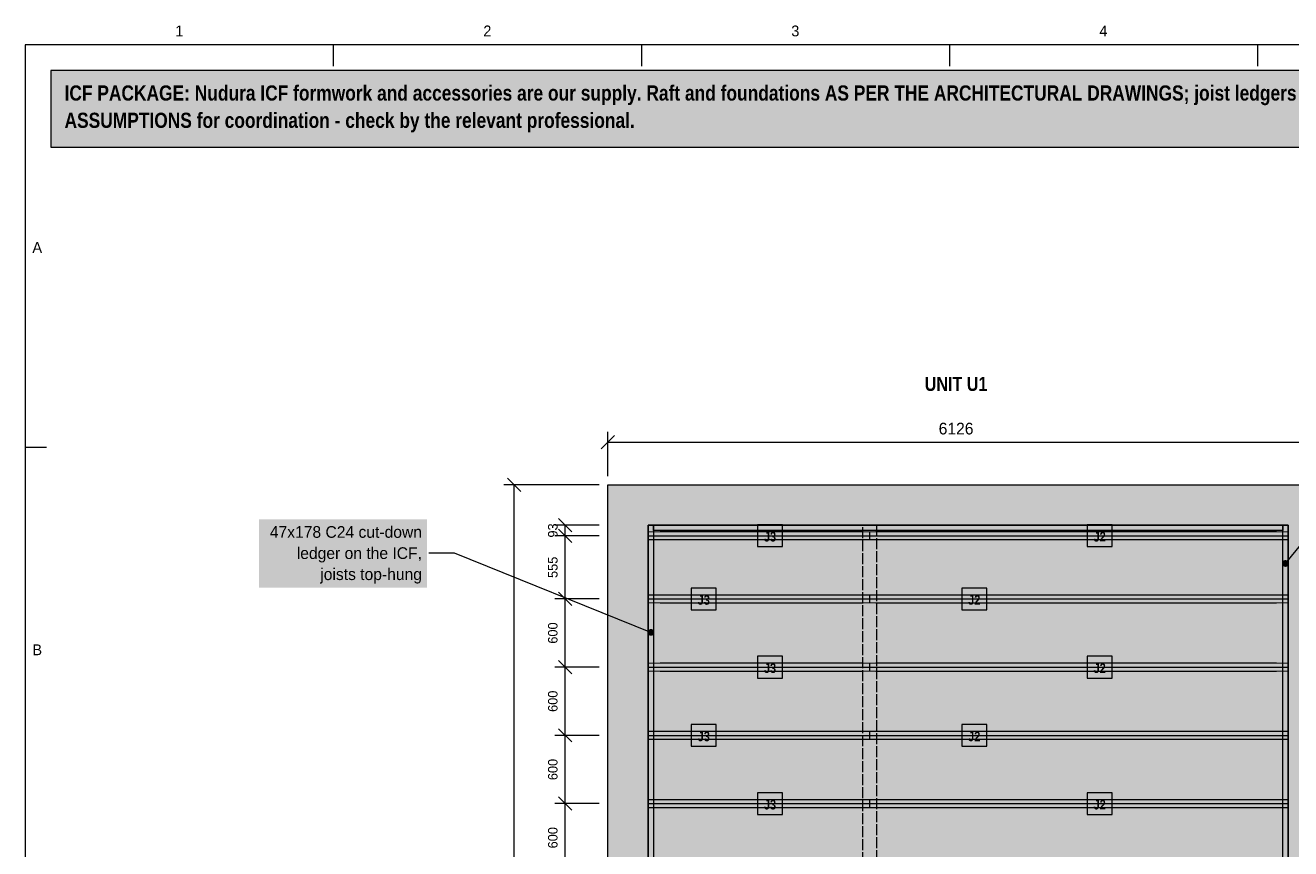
# Model space of a CAD drawing. Header units: millimetres. Extents: x 17 to 413, y 4 to 292.
# Tile 3 of 6: x 20 to 168, y 196 to 292. Entities that reach past the tile are written whole.
import ezdxf
from ezdxf.enums import TextEntityAlignment as Align

# ---------------------------------------------------------------- set-up
doc = ezdxf.new("R2010")
doc.units = ezdxf.units.MM
doc.linetypes.add('DASHED', pattern=[1.524, 1.27, -0.254])
for name, color, linetype in [('FILL-C_B27326', 7, 'Continuous'), ('FILL-EPS', 7, 'Continuous'), ('FILL-LIGHT', 7, 'Continuous'), ('FILL-TIMBER', 7, 'Continuous'), ('FILL-WHITE', 7, 'Continuous'), ('LINE-C_735940-DASH', 7, 'DASHED'), ('LINE-C_B27326', 7, 'Continuous'), ('LINE-GREY', 7, 'Continuous'), ('LINE-INK', 7, 'Continuous'), ('LINE-RED', 7, 'Continuous'), ('LINE-TLS_BLUE', 7, 'Continuous'), ('TEXT-C_B27326', 7, 'Continuous'), ('TEXT-INK', 7, 'Continuous'), ('TEXT-STEEL_GREY', 7, 'Continuous'), ('TEXT-TLS_BLUE', 7, 'Continuous')]:
    doc.layers.add(name, color=color, linetype=linetype)
doc.styles.add('OpenSansCondensed-Bold', font='OpenSansCondensed-Bold.ttf')

msp = doc.modelspace()

# ---------------------------------------------------------------- hatches: boundary and pattern name
at = {"layer": 'FILL-C_B27326', "true_color": 0xb27326}
h = msp.add_hatch(color=35, dxfattribs=at)
h.dxf.hatch_style = 1
h.paths.add_polyline_path([(168.18, 229.2), (168.17, 229.31), (168.13, 229.4), (168.06, 229.49), (167.98, 229.55), (167.88, 229.59), (167.78, 229.6), (167.68, 229.59), (167.58, 229.55), (167.5, 229.49), (167.43, 229.4), (167.39, 229.31), (167.38, 229.2), (167.39, 229.1), (167.43, 229), (167.5, 228.92), (167.58, 228.86), (167.68, 228.82), (167.78, 228.8), (167.88, 228.82), (167.98, 228.86), (168.06, 228.92), (168.13, 229), (168.17, 229.1)])
h = msp.add_hatch(color=35, dxfattribs=at)
h.dxf.hatch_style = 1
h.paths.add_polyline_path([(93.78, 221.13), (93.77, 221.23), (93.73, 221.33), (93.67, 221.41), (93.58, 221.47), (93.49, 221.51), (93.38, 221.53), (93.28, 221.51), (93.18, 221.47), (93.1, 221.41), (93.04, 221.33), (93, 221.23), (92.98, 221.13), (93, 221.02), (93.04, 220.93), (93.1, 220.85), (93.18, 220.78), (93.28, 220.74), (93.38, 220.73), (93.49, 220.74), (93.58, 220.78), (93.67, 220.85), (93.73, 220.93), (93.77, 221.02)])
at = {"layer": 'FILL-EPS', "true_color": 0xd9e8f7}
h = msp.add_hatch(color=254, dxfattribs=at)
h.dxf.hatch_style = 1
h.paths.add_polyline_path([(94.44, 231.96), (93.1, 231.97), (93.1, 232.93), (94.44, 232.95), (118.28, 232.95), (119, 232.93), (119, 231.97), (118.28, 231.96)])
h = msp.add_hatch(color=254, dxfattribs=at)
h.dxf.hatch_style = 1
h.paths.add_polyline_path([(119.74, 231.96), (119.04, 231.97), (119.04, 232.93), (119.74, 232.95), (166.73, 232.95), (168.05, 232.93), (168.05, 231.97), (166.73, 231.96)])
h = msp.add_hatch(color=254, dxfattribs=at)
h.dxf.hatch_style = 1
h.paths.add_polyline_path([(94.44, 224.55), (93.1, 224.57), (93.1, 225.53), (94.44, 225.54), (118.28, 225.54), (119, 225.53), (119, 224.57), (118.28, 224.55)])
h = msp.add_hatch(color=254, dxfattribs=at)
h.dxf.hatch_style = 1
h.paths.add_polyline_path([(119.74, 224.55), (119.04, 224.57), (119.04, 225.53), (119.74, 225.54), (166.73, 225.54), (168.05, 225.53), (168.05, 224.57), (166.73, 224.55)])
h = msp.add_hatch(color=254, dxfattribs=at)
h.dxf.hatch_style = 1
h.paths.add_polyline_path([(94.44, 216.55), (93.1, 216.57), (93.1, 217.53), (94.44, 217.54), (118.28, 217.54), (119, 217.53), (119, 216.57), (118.28, 216.55)])
h = msp.add_hatch(color=254, dxfattribs=at)
h.dxf.hatch_style = 1
h.paths.add_polyline_path([(119.74, 216.55), (119.04, 216.57), (119.04, 217.53), (119.74, 217.54), (166.73, 217.54), (168.05, 217.53), (168.05, 216.57), (166.73, 216.55)])
h = msp.add_hatch(color=254, dxfattribs=at)
h.dxf.hatch_style = 1
h.paths.add_polyline_path([(94.44, 208.55), (93.1, 208.57), (93.1, 209.53), (94.44, 209.54), (118.28, 209.54), (119, 209.53), (119, 208.57), (118.28, 208.55)])
h = msp.add_hatch(color=254, dxfattribs=at)
h.dxf.hatch_style = 1
h.paths.add_polyline_path([(119.74, 208.55), (119.04, 208.57), (119.04, 209.53), (119.74, 209.54), (166.73, 209.54), (168.05, 209.53), (168.05, 208.57), (166.73, 208.55)])
h = msp.add_hatch(color=254, dxfattribs=at)
h.dxf.hatch_style = 1
h.paths.add_polyline_path([(94.44, 200.55), (93.1, 200.57), (93.1, 201.53), (94.44, 201.54), (118.28, 201.54), (119, 201.53), (119, 200.57), (118.28, 200.55)])
h = msp.add_hatch(color=254, dxfattribs=at)
h.dxf.hatch_style = 1
h.paths.add_polyline_path([(119.74, 200.55), (119.04, 200.57), (119.04, 201.53), (119.74, 201.54), (166.73, 201.54), (168.05, 201.53), (168.05, 200.57), (166.73, 200.55)])
at = {"layer": 'FILL-LIGHT', "true_color": 0xdedee0}
h = msp.add_hatch(color=254, dxfattribs=at)
h.dxf.hatch_style = 1
h.paths.add_polyline_path([(88.32, 123.07), (88.32, 123.07), (88.32, 238.43), (88.32, 238.43), (88.32, 238.43), (251.68, 238.43), (251.68, 238.43), (251.68, 238.43), (251.68, 123.07), (251.68, 123.07), (251.68, 123.07), (88.32, 123.07)])
h.paths.add_polyline_path([(171.91, 127.81), (171.91, 127.81), (171.91, 127.81), (171.91, 127.81), (171.91, 127.81), (171.91, 127.81), (171.91, 127.81), (171.91, 127.81), (171.91, 127.81), (171.91, 127.81), (171.91, 127.81), (171.91, 127.81), (171.91, 127.81), (171.91, 127.81), (171.91, 127.81), (171.91, 127.81), (171.91, 127.81), (246.94, 127.81), (246.94, 127.81), (246.94, 127.81), (246.94, 127.81), (246.94, 127.81), (246.94, 127.81), (246.94, 127.81), (246.94, 127.81), (246.94, 127.81), (246.94, 127.81), (246.94, 127.81), (246.94, 127.81), (246.94, 127.81), (246.94, 127.81), (246.94, 127.81), (246.94, 127.81), (246.94, 127.81), (246.94, 233.69), (246.94, 233.69), (246.94, 233.69), (246.94, 233.69), (246.94, 233.69), (246.94, 233.69), (246.94, 233.69), (246.94, 233.69), (246.94, 233.69), (246.94, 233.69), (246.94, 233.69), (246.94, 233.69), (246.94, 233.69), (246.94, 233.69), (246.94, 233.69), (246.94, 233.69), (246.94, 233.69), (171.91, 233.69), (171.91, 233.69), (171.91, 233.69), (171.91, 233.69), (171.91, 233.69), (171.91, 233.69), (171.91, 233.69), (171.91, 233.69), (171.91, 233.69), (171.91, 233.69), (171.91, 233.69), (171.91, 233.69), (171.91, 233.69), (171.91, 233.69), (171.91, 233.69), (171.91, 233.69), (171.91, 233.69)], flags=0)
h.paths.add_polyline_path([(168.09, 127.81), (168.09, 127.81), (168.09, 127.81), (168.09, 127.81), (168.09, 127.81), (168.09, 127.81), (168.09, 127.81), (168.09, 127.81), (168.09, 127.81), (168.09, 127.81), (168.09, 127.81), (168.09, 127.81), (168.09, 127.81), (168.09, 127.81), (168.09, 127.81), (168.09, 127.81), (168.09, 127.81), (168.09, 233.69), (168.09, 233.69), (168.09, 233.69), (168.09, 233.69), (168.09, 233.69), (168.09, 233.69), (168.09, 233.69), (168.09, 233.69), (168.09, 233.69), (168.09, 233.69), (168.09, 233.69), (168.09, 233.69), (168.09, 233.69), (168.09, 233.69), (168.09, 233.69), (168.09, 233.69), (168.09, 233.69), (93.06, 233.69), (93.06, 233.69), (93.06, 233.69), (93.06, 233.69), (93.06, 233.69), (93.06, 233.69), (93.06, 233.69), (93.06, 233.69), (93.06, 233.69), (93.06, 233.69), (93.06, 233.69), (93.06, 233.69), (93.06, 233.69), (93.06, 233.69), (93.06, 233.69), (93.06, 233.69), (93.06, 233.69), (93.06, 127.81), (93.06, 127.81), (93.06, 127.81), (93.06, 127.81), (93.06, 127.81), (93.06, 127.81), (93.06, 127.81), (93.06, 127.81), (93.06, 127.81), (93.06, 127.81), (93.06, 127.81), (93.06, 127.81), (93.06, 127.81), (93.06, 127.81), (93.06, 127.81), (93.06, 127.81), (93.06, 127.81)], flags=0)
at = {"layer": 'FILL-TIMBER', "true_color": 0xedcc99}
h = msp.add_hatch(color=31, dxfattribs=at)
h.dxf.hatch_style = 1
h.paths.add_polyline_path([(93.06, 187.8), (93.06, 233.69), (93.69, 233.69), (93.69, 187.8)])
h = msp.add_hatch(color=31, dxfattribs=at)
h.dxf.hatch_style = 1
h.paths.add_polyline_path([(93.69, 233.07), (93.69, 233.69), (167.47, 233.69), (167.47, 233.07)])
h = msp.add_hatch(color=31, dxfattribs=at)
h.dxf.hatch_style = 1
h.paths.add_polyline_path([(96.5, 233.69), (96.5, 233.72), (98.87, 233.72), (98.87, 233.69)])
h = msp.add_hatch(color=31, dxfattribs=at)
h.dxf.hatch_style = 1
h.paths.add_polyline_path([(109.65, 233.69), (109.65, 233.72), (112.03, 233.72), (112.03, 233.69)])
at = {"layer": 'FILL-TIMBER', "true_color": 0xe6dbcc}
h = msp.add_hatch(color=254, dxfattribs=at)
h.dxf.hatch_style = 1
h.paths.add_polyline_path([(119.81, 233.69), (119.81, 139.21), (118.22, 139.21), (118.22, 233.69)])
at = {"layer": 'FILL-TIMBER', "true_color": 0xedcc99}
h = msp.add_hatch(color=31, dxfattribs=at)
h.dxf.hatch_style = 1
h.paths.add_polyline_path([(122.81, 233.69), (122.81, 233.72), (125.19, 233.72), (125.19, 233.69)])
h = msp.add_hatch(color=31, dxfattribs=at)
h.dxf.hatch_style = 1
h.paths.add_polyline_path([(135.97, 233.69), (135.97, 233.72), (138.34, 233.72), (138.34, 233.69)])
h = msp.add_hatch(color=31, dxfattribs=at)
h.dxf.hatch_style = 1
h.paths.add_polyline_path([(149.13, 233.69), (149.13, 233.72), (151.5, 233.72), (151.5, 233.69)])
h = msp.add_hatch(color=31, dxfattribs=at)
h.dxf.hatch_style = 1
h.paths.add_polyline_path([(162.28, 233.69), (162.28, 233.72), (164.65, 233.72), (164.65, 233.69)])
h = msp.add_hatch(color=31, dxfattribs=at)
h.dxf.hatch_style = 1
h.paths.add_polyline_path([(167.47, 127.81), (167.47, 233.69), (168.09, 233.69), (168.09, 127.81)])
h = msp.add_hatch(color=31, dxfattribs=at)
h.dxf.hatch_style = 1
h.paths.add_polyline_path([(93.03, 228.51), (93.03, 230.88), (93.06, 230.88), (93.06, 228.51)])
h = msp.add_hatch(color=31, dxfattribs=at)
h.dxf.hatch_style = 1
h.paths.add_polyline_path([(168.09, 228.51), (168.09, 230.88), (168.12, 230.88), (168.12, 228.51)])
h = msp.add_hatch(color=31, dxfattribs=at)
h.dxf.hatch_style = 1
h.paths.add_polyline_path([(93.03, 215.87), (93.03, 218.25), (93.06, 218.25), (93.06, 215.87)])
h = msp.add_hatch(color=31, dxfattribs=at)
h.dxf.hatch_style = 1
h.paths.add_polyline_path([(168.09, 214.52), (168.09, 216.89), (168.12, 216.89), (168.12, 214.52)])
h = msp.add_hatch(color=31, dxfattribs=at)
h.dxf.hatch_style = 1
h.paths.add_polyline_path([(93.03, 203.24), (93.03, 205.62), (93.06, 205.62), (93.06, 203.24)])
h = msp.add_hatch(color=31, dxfattribs=at)
h.dxf.hatch_style = 1
h.paths.add_polyline_path([(168.09, 200.54), (168.09, 202.91), (168.12, 202.91), (168.12, 200.54)])
at = {"layer": 'FILL-WHITE', "true_color": 0xfff5f0}
h = msp.add_hatch(color=7, dxfattribs=at)
h.dxf.hatch_style = 1
h.paths.add_polyline_path([(23, 278), (307, 278), (307, 287), (23, 287)])
at = {"layer": 'FILL-WHITE', "true_color": 0xffffff}
h = msp.add_hatch(color=7, dxfattribs=at)
h.dxf.hatch_style = 1
h.paths.add_polyline_path([(47.39, 226.36), (67.12, 226.36), (67.12, 234.39), (47.39, 234.39)])
h = msp.add_hatch(color=7, dxfattribs=at)
h.dxf.hatch_style = 1
h.paths.add_polyline_path([(105.88, 231.18), (108.81, 231.18), (108.81, 233.73), (105.88, 233.73)])
h = msp.add_hatch(color=7, dxfattribs=at)
h.dxf.hatch_style = 1
h.paths.add_polyline_path([(144.53, 231.18), (147.46, 231.18), (147.46, 233.73), (144.53, 233.73)])
h = msp.add_hatch(color=7, dxfattribs=at)
h.dxf.hatch_style = 1
h.paths.add_polyline_path([(98.11, 223.77), (101.04, 223.77), (101.04, 226.32), (98.11, 226.32)])
h = msp.add_hatch(color=7, dxfattribs=at)
h.dxf.hatch_style = 1
h.paths.add_polyline_path([(129.83, 223.77), (132.75, 223.77), (132.75, 226.32), (129.83, 226.32)])
h = msp.add_hatch(color=7, dxfattribs=at)
h.dxf.hatch_style = 1
h.paths.add_polyline_path([(105.88, 215.77), (108.81, 215.77), (108.81, 218.32), (105.88, 218.32)])
h = msp.add_hatch(color=7, dxfattribs=at)
h.dxf.hatch_style = 1
h.paths.add_polyline_path([(144.53, 215.77), (147.46, 215.77), (147.46, 218.32), (144.53, 218.32)])
h = msp.add_hatch(color=7, dxfattribs=at)
h.dxf.hatch_style = 1
h.paths.add_polyline_path([(98.11, 207.77), (101.04, 207.77), (101.04, 210.32), (98.11, 210.32)])
h = msp.add_hatch(color=7, dxfattribs=at)
h.dxf.hatch_style = 1
h.paths.add_polyline_path([(129.83, 207.77), (132.75, 207.77), (132.75, 210.32), (129.83, 210.32)])
h = msp.add_hatch(color=7, dxfattribs=at)
h.dxf.hatch_style = 1
h.paths.add_polyline_path([(105.88, 199.77), (108.81, 199.77), (108.81, 202.32), (105.88, 202.32)])
h = msp.add_hatch(color=7, dxfattribs=at)
h.dxf.hatch_style = 1
h.paths.add_polyline_path([(144.53, 199.77), (147.46, 199.77), (147.46, 202.32), (144.53, 202.32)])

# ---------------------------------------------------------------- linework, layer by layer
at = {"layer": 'LINE-C_735940-DASH', "lineweight": 5}
msp.add_lwpolyline([(119.81, 233.69), (119.81, 139.21), (118.22, 139.21), (118.22, 233.69)], close=True, dxfattribs=at)
at = {"layer": 'LINE-C_B27326', "lineweight": 5}
for p, q in [((167.78, 229.2), (190, 256.43)), ((70.32, 230.43), (67.32, 230.43)), ((93.38, 221.13), (70.32, 230.43))]:
    msp.add_line(p, q, dxfattribs=at)
for points in [[(93.06, 187.8), (93.06, 233.69), (93.69, 233.69), (93.69, 187.8)], [(93.69, 233.07), (93.69, 233.69), (167.47, 233.69), (167.47, 233.07)], [(96.5, 233.69), (96.5, 233.72), (98.87, 233.72), (98.87, 233.69)], [(109.65, 233.69), (109.65, 233.72), (112.03, 233.72), (112.03, 233.69)], [(122.81, 233.69), (122.81, 233.72), (125.19, 233.72), (125.19, 233.69)], [(135.97, 233.69), (135.97, 233.72), (138.34, 233.72), (138.34, 233.69)], [(149.13, 233.69), (149.13, 233.72), (151.5, 233.72), (151.5, 233.69)], [(162.28, 233.69), (162.28, 233.72), (164.65, 233.72), (164.65, 233.69)], [(167.47, 127.81), (167.47, 233.69), (168.09, 233.69), (168.09, 127.81)], [(93.03, 228.51), (93.03, 230.88), (93.06, 230.88), (93.06, 228.51)], [(168.09, 228.51), (168.09, 230.88), (168.12, 230.88), (168.12, 228.51)], [(93.03, 215.87), (93.03, 218.25), (93.06, 218.25), (93.06, 215.87)], [(168.09, 214.52), (168.09, 216.89), (168.12, 216.89), (168.12, 214.52)], [(93.03, 203.24), (93.03, 205.62), (93.06, 205.62), (93.06, 203.24)], [(168.09, 200.54), (168.09, 202.91), (168.12, 202.91), (168.12, 200.54)]]:
    msp.add_lwpolyline(points, close=True, dxfattribs=at)
at = {"layer": 'LINE-GREY', "lineweight": 5}
msp.add_lwpolyline([(88.32, 123.07), (88.32, 123.07), (88.32, 238.43), (88.32, 238.43), (88.32, 238.43), (251.68, 238.43), (251.68, 238.43), (251.68, 238.43), (251.68, 123.07), (251.68, 123.07), (251.68, 123.07), (88.32, 123.07)], close=True, dxfattribs=at)
msp.add_lwpolyline([(168.09, 127.81), (168.09, 233.69), (168.09, 233.69), (168.09, 233.69), (168.09, 233.69), (168.09, 233.69), (168.09, 233.69), (168.09, 233.69), (168.09, 233.69), (168.09, 233.69), (168.09, 233.69), (168.09, 233.69), (168.09, 233.69), (168.09, 233.69), (168.09, 233.69), (168.09, 233.69), (168.09, 233.69), (168.09, 233.69), (93.06, 233.69), (93.06, 233.69), (93.06, 233.69), (93.06, 233.69), (93.06, 233.69), (93.06, 233.69), (93.06, 233.69), (93.06, 233.69), (93.06, 233.69), (93.06, 233.69), (93.06, 233.69), (93.06, 233.69), (93.06, 233.69), (93.06, 233.69), (93.06, 233.69), (93.06, 233.69), (93.06, 233.69), (93.06, 127.81)], dxfattribs=at)
at = {"layer": 'LINE-INK', "lineweight": 5}
for p, q in [((56.12, 290), (56.12, 287.5)), ((92.25, 290), (92.25, 287.5)), ((128.38, 290), (128.38, 287.5)), ((164.5, 290), (164.5, 287.5)), ((87.54, 242.66), (89.1, 244.21)), ((88.32, 239.43), (88.32, 244.63)), ((88.32, 243.43), (251.68, 243.43)), ((20, 242.83), (22.5, 242.83)), ((78.1, 237.66), (76.54, 239.21)), ((87.32, 238.43), (76.12, 238.43)), ((77.32, 123.07), (77.32, 238.43)), ((87.32, 233.69), (82.12, 233.69)), ((84.1, 232.91), (82.54, 234.47)), ((84.1, 231.68), (82.54, 233.23)), ((83.32, 127.81), (83.32, 233.69)), ((87.32, 232.45), (82.12, 232.45)), ((84.1, 224.28), (82.54, 225.83)), ((87.32, 225.05), (82.12, 225.05)), ((87.32, 217.05), (82.12, 217.05)), ((84.1, 216.28), (82.54, 217.83)), ((84.1, 208.28), (82.54, 209.83)), ((87.32, 209.05), (82.12, 209.05)), ((84.1, 200.28), (82.54, 201.83)), ((87.32, 201.05), (82.12, 201.05))]:
    msp.add_line(p, q, dxfattribs=at)
msp.add_lwpolyline([(20, 7), (413, 7), (413, 290), (20, 290)], close=True, dxfattribs=at)
at = {"layer": 'LINE-RED', "lineweight": 5}
msp.add_lwpolyline([(23, 278), (307, 278), (307, 287), (23, 287)], close=True, dxfattribs=at)
at = {"layer": 'LINE-TLS_BLUE', "lineweight": 5}
for p, q in [((93.1, 232.45), (119, 232.45)), ((119.04, 232.45), (168.05, 232.45)), ((93.1, 225.05), (119, 225.05)), ((119.04, 225.05), (168.05, 225.05)), ((93.1, 217.05), (119, 217.05)), ((119.04, 217.05), (168.05, 217.05)), ((93.1, 209.05), (119, 209.05)), ((119.04, 209.05), (168.05, 209.05)), ((93.1, 201.05), (119, 201.05)), ((119.04, 201.05), (168.05, 201.05))]:
    msp.add_line(p, q, dxfattribs=at)
for points in [[(105.88, 231.18), (108.81, 231.18), (108.81, 233.73), (105.88, 233.73)], [(144.53, 231.18), (147.46, 231.18), (147.46, 233.73), (144.53, 233.73)], [(94.44, 231.96), (93.1, 231.97), (93.1, 232.93), (94.44, 232.95), (118.28, 232.95), (119, 232.93), (119, 231.97), (118.28, 231.96)], [(119.74, 231.96), (119.04, 231.97), (119.04, 232.93), (119.74, 232.95), (166.73, 232.95), (168.05, 232.93), (168.05, 231.97), (166.73, 231.96)], [(98.11, 223.77), (101.04, 223.77), (101.04, 226.32), (98.11, 226.32)], [(129.83, 223.77), (132.75, 223.77), (132.75, 226.32), (129.83, 226.32)], [(94.44, 224.55), (93.1, 224.57), (93.1, 225.53), (94.44, 225.54), (118.28, 225.54), (119, 225.53), (119, 224.57), (118.28, 224.55)], [(119.74, 224.55), (119.04, 224.57), (119.04, 225.53), (119.74, 225.54), (166.73, 225.54), (168.05, 225.53), (168.05, 224.57), (166.73, 224.55)], [(105.88, 215.77), (108.81, 215.77), (108.81, 218.32), (105.88, 218.32)], [(144.53, 215.77), (147.46, 215.77), (147.46, 218.32), (144.53, 218.32)], [(94.44, 216.55), (93.1, 216.57), (93.1, 217.53), (94.44, 217.54), (118.28, 217.54), (119, 217.53), (119, 216.57), (118.28, 216.55)], [(119.74, 216.55), (119.04, 216.57), (119.04, 217.53), (119.74, 217.54), (166.73, 217.54), (168.05, 217.53), (168.05, 216.57), (166.73, 216.55)], [(94.44, 208.55), (93.1, 208.57), (93.1, 209.53), (94.44, 209.54), (118.28, 209.54), (119, 209.53), (119, 208.57), (118.28, 208.55)], [(98.11, 207.77), (101.04, 207.77), (101.04, 210.32), (98.11, 210.32)], [(119.74, 208.55), (119.04, 208.57), (119.04, 209.53), (119.74, 209.54), (166.73, 209.54), (168.05, 209.53), (168.05, 208.57), (166.73, 208.55)], [(129.83, 207.77), (132.75, 207.77), (132.75, 210.32), (129.83, 210.32)], [(105.88, 199.77), (108.81, 199.77), (108.81, 202.32), (105.88, 202.32)], [(144.53, 199.77), (147.46, 199.77), (147.46, 202.32), (144.53, 202.32)], [(94.44, 200.55), (93.1, 200.57), (93.1, 201.53), (94.44, 201.54), (118.28, 201.54), (119, 201.53), (119, 200.57), (118.28, 200.55)], [(119.74, 200.55), (119.04, 200.57), (119.04, 201.53), (119.74, 201.54), (166.73, 201.54), (168.05, 201.53), (168.05, 200.57), (166.73, 200.55)]]:
    msp.add_lwpolyline(points, close=True, dxfattribs=at)

# ---------------------------------------------------------------- texts
at = {"layer": 'TEXT-C_B27326'}
for s, p in [('47x178 C24 cut-down', (66.52, 232.21)), ('ledger on the ICF,', (66.52, 229.73)), ('joists top-hung', (66.52, 227.26))]:
    msp.add_text(s, height=1.3716, dxfattribs=at).set_placement(p, align=Align.RIGHT)
at = {"layer": 'TEXT-INK', "style": 'OpenSansCondensed-Bold'}
for s, p in [('ICF PACKAGE: Nudura ICF formwork and accessories are our supply. Raft and foundations AS PER THE ARCHITECTURAL DRAWINGS; joist ledgers by the engineer. Floors, stairs, partitions, roof and joinery are drawn as DESIGN', (24.6, 283.47)), ('ASSUMPTIONS for coordination - check by the relevant professional.', (24.6, 280.27))]:
    msp.add_text(s, height=1.778, dxfattribs=at).set_placement(p)
at = {"layer": 'TEXT-INK'}
msp.add_text('6126', height=1.372, dxfattribs=at).set_placement((129.16, 244.33), align=Align.CENTER)
for s, p in [('93', (82.42, 233.07)), ('555', (82.42, 228.75)), ('600', (82.42, 221.05)), ('600', (82.42, 213.05)), ('600', (82.42, 205.05)), ('600', (82.42, 197.05))]:
    msp.add_text(s, height=1.118, rotation=90, dxfattribs=at).set_placement(p, align=Align.CENTER)
at = {"layer": 'TEXT-STEEL_GREY'}
for s, p in [('1', (38.06, 291)), ('2', (74.19, 291)), ('3', (110.31, 291)), ('4', (146.44, 291)), ('A', (21.4, 265.62)), ('B', (21.4, 218.45))]:
    msp.add_text(s, height=1.27, dxfattribs=at).set_placement(p, align=Align.CENTER)
at = {"layer": 'TEXT-TLS_BLUE', "style": 'OpenSansCondensed-Bold'}
for s, height, p in [('UNIT U1', 1.651, (129.16, 249.43)), ('J3', 1.118, (107.34, 231.78)), ('J2', 1.118, (146, 231.78)), ('J3', 1.118, (99.57, 224.37)), ('J2', 1.118, (131.29, 224.37)), ('J3', 1.118, (107.34, 216.37)), ('J2', 1.118, (146, 216.37)), ('J3', 1.118, (99.57, 208.37)), ('J2', 1.118, (131.29, 208.37)), ('J3', 1.118, (107.34, 200.37)), ('J2', 1.118, (146, 200.37))]:
    msp.add_text(s, height=height, dxfattribs=at).set_placement(p, align=Align.CENTER)

doc.saveas('drawing.dxf')
